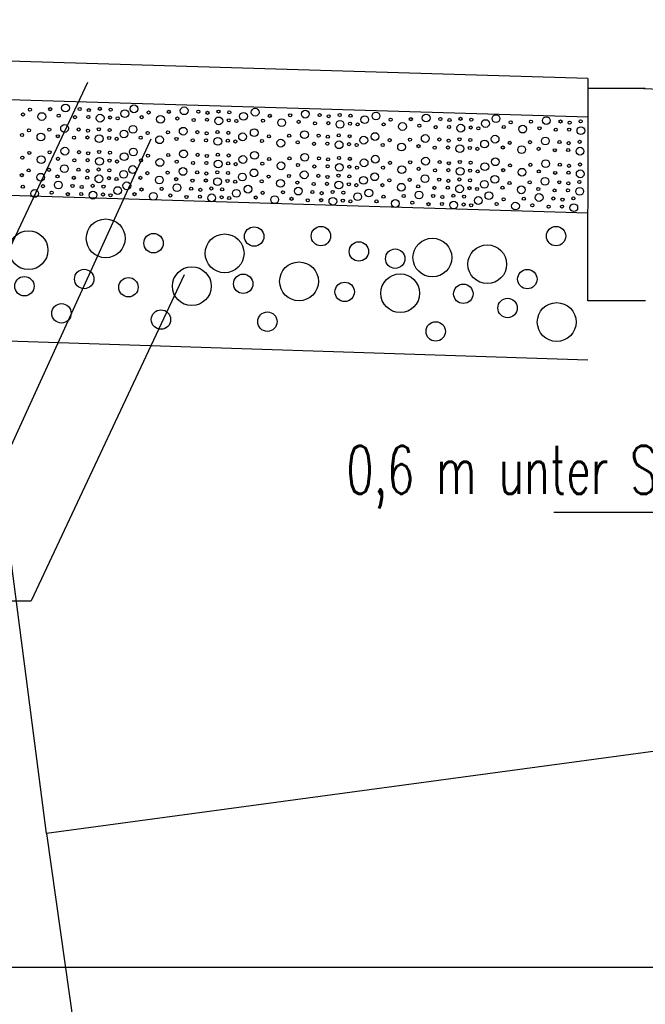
# Model space of a CAD drawing. Extents: x 3408772 to 3410442, y 5787844 to 5790056.
# Tile 13 of 80: x 3409733 to 3409746, y 5788637 to 5788658. Entities that reach past the tile are written whole.
import ezdxf

# ---------------------------------------------------------------- set-up
doc = ezdxf.new("R2010")
doc.units = 0
doc.header["$MEASUREMENT"] = 0
doc.linetypes.add('LINIENART0', pattern=[0])
for name, color, linetype in [('detail_AA-BB', 7, 'Continuous'), ('NULLEBENE', 7, 'Continuous'), ('Straßenbau', 7, 'Continuous'), ('TOP-HOEHENI', 7, 'Continuous')]:
    doc.layers.add(name, color=color, linetype=linetype)
doc.styles.add('SIMPLEX', font='simplex')

# ---------------------------------------------------------------- blocks, each defined once
blk = doc.blocks.new('GRENZS-104')
at = {"layer": 'NULLEBENE', "color": 1, "linetype": 'LINIENART0'}
blk.add_circle((0, 0), 0.81, dxfattribs=at)

msp = doc.modelspace()

# ---------------------------------------------------------------- linework, layer by layer
at = {"layer": 'detail_AA-BB', "color": 160, "linetype": 'LINIENART0'}
for p, q in [((3409745.067, 5788656.407), (3409715.087, 5788657.307)), ((3409745.067, 5788656.407), (3409715.087, 5788657.307)), ((3409715.087, 5788656.507), (3409745.06953, 5788655.6072)), ((3409715.087, 5788656.507), (3409745.06953, 5788655.6072)), ((3409745.06691, 5788656.40739), (3409745.06691, 5788656.20739)), ((3409745.06691, 5788656.40739), (3409745.06691, 5788656.20739)), ((3409715.087, 5788654.5062), (3409745.066, 5788653.606)), ((3409715.087, 5788654.5062), (3409745.066, 5788653.606)), ((3409745.063, 5788650.528), (3409715.087, 5788651.51181)), ((3409745.063, 5788650.528), (3409715.087, 5788651.51181)), ((3409744.36, 5788647.362), (3409753.324, 5788647.354)), ((3409744.36, 5788647.362), (3409753.324, 5788647.354))]:
    msp.add_line(p, q, dxfattribs=at)
at = {"layer": 'detail_AA-BB', "color": 128, "linetype": 'LINIENART0'}
for p, q in [((3409731.27897, 5788649.19433), (3409734.63445, 5788656.33065)), ((3409731.27897, 5788649.19433), (3409734.63445, 5788656.33065)), ((3409732.48411, 5788647.54022), (3409735.95774, 5788655.14914)), ((3409732.48411, 5788647.54022), (3409735.95774, 5788655.14914)), ((3409736.64302, 5788652.31352), (3409733.45443, 5788645.50802)), ((3409736.64302, 5788652.31352), (3409733.45443, 5788645.50802)), ((3409717.9988, 5788645.50802), (3409733.45443, 5788645.50802)), ((3409717.9988, 5788645.50802), (3409733.45443, 5788645.50802))]:
    msp.add_line(p, q, dxfattribs=at)
at = {"layer": 'detail_AA-BB', "color": 176, "linetype": 'LINIENART0'}
for p, q in [((3409745.06691, 5788656.20739), (3409746.26303, 5788656.20739)), ((3409745.06691, 5788656.20739), (3409746.26303, 5788656.20739)), ((3409745.06953, 5788655.6072), (3409745.07051, 5788656.20739)), ((3409745.06953, 5788655.6072), (3409745.07051, 5788656.20739)), ((3409746.06691, 5788656.20739), (3409750.13287, 5788656.01584)), ((3409746.06691, 5788656.20739), (3409750.13287, 5788656.01584)), ((3409745.06332, 5788651.77132), (3409745.06953, 5788655.6072)), ((3409745.06332, 5788651.77132), (3409745.06953, 5788655.6072)), ((3409746.267, 5788651.767), (3409745.06332, 5788651.77132)), ((3409746.267, 5788651.767), (3409745.06332, 5788651.77132))]:
    msp.add_line(p, q, dxfattribs=at)
at = {"layer": 'Straßenbau', "color": 176, "linetype": 'LINIENART0'}
msp.add_line((3409784.304, 5788637.85991), (3409703.30445, 5788637.85991), dxfattribs=at)
msp.add_line((3409784.304, 5788637.85991), (3409703.30445, 5788637.85991), dxfattribs=at)
msp.add_line((3409784.304, 5788637.85991), (3409703.30445, 5788637.85991), dxfattribs=at)
msp.add_line((3409784.304, 5788637.85991), (3409703.30445, 5788637.85991), dxfattribs=at)
at = {"layer": 'TOP-HOEHENI', "color": 95, "linetype": 'LINIENART0'}
for p, q in [((3409733.77, 5788640.658), (3409725.57, 5788703.905)), ((3409758.754, 5788644.026), (3409733.77, 5788640.658)), ((3409733.77, 5788640.658), (3409740.75, 5788591.43))]:
    msp.add_line(p, q, dxfattribs=at)

# ---------------------------------------------------------------- block references
at = {"layer": 'detail_AA-BB'}
for p, xscale, yscale in [((3409733.42754, 5788655.75424), 0.04, 0.04), ((3409733.42754, 5788655.75424), 0.04, 0.04), ((3409733.85051, 5788655.76695), 0.04, 0.04), ((3409733.85051, 5788655.76695), 0.04, 0.04), ((3409734.1696, 5788655.79046), 0.1, 0.1), ((3409734.1696, 5788655.79046), 0.1, 0.1), ((3409734.46518, 5788655.77031), 0.04, 0.04), ((3409734.46518, 5788655.77031), 0.04, 0.04), ((3409734.65664, 5788655.74679), 0.04, 0.04), ((3409734.65664, 5788655.74679), 0.04, 0.04), ((3409734.88504, 5788655.77366), 0.04, 0.04), ((3409734.88504, 5788655.77366), 0.04, 0.04), ((3409735.11008, 5788655.75687), 0.04, 0.04), ((3409735.11008, 5788655.75687), 0.04, 0.04), ((3409735.40754, 5788655.67424), 0.1, 0.1), ((3409735.40754, 5788655.67424), 0.1, 0.1), ((3409735.59711, 5788655.77366), 0.1, 0.1), ((3409735.59711, 5788655.77366), 0.1, 0.1), ((3409736.32598, 5788655.70985), 0.04, 0.04), ((3409736.32598, 5788655.70985), 0.04, 0.04), ((3409736.64507, 5788655.73336), 0.1, 0.1), ((3409736.64507, 5788655.73336), 0.1, 0.1), ((3409736.94065, 5788655.71321), 0.04, 0.04), ((3409736.94065, 5788655.71321), 0.04, 0.04), ((3409737.36051, 5788655.71656), 0.04, 0.04), ((3409737.36051, 5788655.71656), 0.04, 0.04), ((3409738.12632, 5788655.70313), 0.1, 0.1), ((3409738.12632, 5788655.70313), 0.1, 0.1), ((3409739.17428, 5788655.66282), 0.1, 0.1), ((3409739.17428, 5788655.66282), 0.1, 0.1), ((3409733.28287, 5788655.6561), 0.04, 0.04), ((3409733.28287, 5788655.6561), 0.04, 0.04), ((3409733.67585, 5788655.61244), 0.1, 0.1), ((3409733.67585, 5788655.61244), 0.1, 0.1), ((3409734.02853, 5788655.62923), 0.04, 0.04), ((3409734.02853, 5788655.62923), 0.04, 0.04), ((3409734.36778, 5788655.599), 0.04, 0.04), ((3409734.36778, 5788655.599), 0.04, 0.04), ((3409734.64656, 5788655.60236), 0.04, 0.04), ((3409734.64656, 5788655.60236), 0.04, 0.04), ((3409734.89176, 5788655.57885), 0.1, 0.1), ((3409734.89176, 5788655.57885), 0.1, 0.1), ((3409735.1, 5788655.59229), 0.04, 0.04), ((3409735.1, 5788655.59229), 0.04, 0.04), ((3409735.25787, 5788655.57549), 0.04, 0.04), ((3409735.25787, 5788655.57549), 0.04, 0.04), ((3409735.75834, 5788655.599), 0.04, 0.04), ((3409735.75834, 5788655.599), 0.04, 0.04), ((3409735.90301, 5788655.69714), 0.04, 0.04), ((3409735.90301, 5788655.69714), 0.04, 0.04), ((3409736.15132, 5788655.55534), 0.1, 0.1), ((3409736.15132, 5788655.55534), 0.1, 0.1), ((3409736.504, 5788655.57213), 0.04, 0.04), ((3409736.504, 5788655.57213), 0.04, 0.04), ((3409736.84324, 5788655.5419), 0.04, 0.04), ((3409736.84324, 5788655.5419), 0.04, 0.04), ((3409737.12203, 5788655.54526), 0.04, 0.04), ((3409737.12203, 5788655.54526), 0.04, 0.04), ((3409737.13211, 5788655.68969), 0.04, 0.04), ((3409737.13211, 5788655.68969), 0.04, 0.04), ((3409737.36722, 5788655.52175), 0.1, 0.1), ((3409737.36722, 5788655.52175), 0.1, 0.1), ((3409737.57547, 5788655.53519), 0.04, 0.04), ((3409737.57547, 5788655.53519), 0.04, 0.04), ((3409737.58555, 5788655.69977), 0.04, 0.04), ((3409737.58555, 5788655.69977), 0.04, 0.04), ((3409737.73334, 5788655.51839), 0.04, 0.04), ((3409737.73334, 5788655.51839), 0.04, 0.04), ((3409737.88301, 5788655.61714), 0.1, 0.1), ((3409737.88301, 5788655.61714), 0.1, 0.1), ((3409738.28755, 5788655.52847), 0.04, 0.04), ((3409738.28755, 5788655.52847), 0.04, 0.04), ((3409738.43222, 5788655.6266), 0.04, 0.04), ((3409738.43222, 5788655.6266), 0.04, 0.04), ((3409738.68053, 5788655.4848), 0.1, 0.1), ((3409738.68053, 5788655.4848), 0.1, 0.1), ((3409738.85519, 5788655.63931), 0.04, 0.04), ((3409738.85519, 5788655.63931), 0.04, 0.04), ((3409739.46986, 5788655.64267), 0.04, 0.04), ((3409739.46986, 5788655.64267), 0.04, 0.04), ((3409739.66132, 5788655.61916), 0.04, 0.04), ((3409739.66132, 5788655.61916), 0.04, 0.04), ((3409739.88972, 5788655.64603), 0.04, 0.04), ((3409739.88972, 5788655.64603), 0.04, 0.04), ((3409740.11476, 5788655.62923), 0.04, 0.04), ((3409740.11476, 5788655.62923), 0.04, 0.04), ((3409740.41222, 5788655.5466), 0.1, 0.1), ((3409740.41222, 5788655.5466), 0.1, 0.1), ((3409740.64546, 5788655.62252), 0.1, 0.1), ((3409740.64546, 5788655.62252), 0.1, 0.1), ((3409740.95136, 5788655.54599), 0.04, 0.04), ((3409740.95136, 5788655.54599), 0.04, 0.04), ((3409741.37433, 5788655.5587), 0.04, 0.04), ((3409741.37433, 5788655.5587), 0.04, 0.04), ((3409741.69342, 5788655.58221), 0.1, 0.1), ((3409741.69342, 5788655.58221), 0.1, 0.1), ((3409741.989, 5788655.56206), 0.04, 0.04), ((3409741.989, 5788655.56206), 0.04, 0.04), ((3409742.18045, 5788655.53855), 0.04, 0.04), ((3409742.18045, 5788655.53855), 0.04, 0.04), ((3409742.40885, 5788655.56542), 0.04, 0.04), ((3409742.40885, 5788655.56542), 0.04, 0.04), ((3409742.63389, 5788655.54862), 0.04, 0.04), ((3409742.63389, 5788655.54862), 0.04, 0.04), ((3409742.93136, 5788655.46599), 0.1, 0.1), ((3409742.93136, 5788655.46599), 0.1, 0.1), ((3409743.15116, 5788655.56878), 0.1, 0.1), ((3409743.15116, 5788655.56878), 0.1, 0.1), ((3409743.88003, 5788655.50496), 0.04, 0.04), ((3409743.88003, 5788655.50496), 0.04, 0.04), ((3409744.19912, 5788655.52847), 0.1, 0.1), ((3409744.19912, 5788655.52847), 0.1, 0.1), ((3409744.49469, 5788655.50832), 0.04, 0.04), ((3409744.49469, 5788655.50832), 0.04, 0.04), ((3409744.91455, 5788655.51167), 0.04, 0.04), ((3409744.91455, 5788655.51167), 0.04, 0.04), ((3409733.40795, 5788655.32697), 0.04, 0.04), ((3409733.40795, 5788655.32697), 0.04, 0.04), ((3409733.83092, 5788655.33968), 0.04, 0.04), ((3409733.83092, 5788655.33968), 0.04, 0.04), ((3409734.15002, 5788655.36319), 0.1, 0.1), ((3409734.15002, 5788655.36319), 0.1, 0.1), ((3409734.44559, 5788655.34303), 0.04, 0.04), ((3409734.44559, 5788655.34303), 0.04, 0.04), ((3409734.63705, 5788655.31952), 0.04, 0.04), ((3409734.63705, 5788655.31952), 0.04, 0.04), ((3409734.86545, 5788655.34639), 0.04, 0.04), ((3409734.86545, 5788655.34639), 0.04, 0.04), ((3409735.09049, 5788655.3296), 0.04, 0.04), ((3409735.09049, 5788655.3296), 0.04, 0.04), ((3409735.57752, 5788655.34639), 0.1, 0.1), ((3409735.57752, 5788655.34639), 0.1, 0.1), ((3409736.62548, 5788655.30609), 0.1, 0.1), ((3409736.62548, 5788655.30609), 0.1, 0.1), ((3409738.10674, 5788655.27586), 0.1, 0.1), ((3409738.10674, 5788655.27586), 0.1, 0.1), ((3409739.03321, 5788655.5016), 0.04, 0.04), ((3409739.03321, 5788655.5016), 0.04, 0.04), ((3409739.37246, 5788655.47137), 0.04, 0.04), ((3409739.37246, 5788655.47137), 0.04, 0.04), ((3409739.65124, 5788655.47473), 0.04, 0.04), ((3409739.65124, 5788655.47473), 0.04, 0.04), ((3409739.89644, 5788655.45122), 0.1, 0.1), ((3409739.89644, 5788655.45122), 0.1, 0.1), ((3409740.10468, 5788655.46465), 0.04, 0.04), ((3409740.10468, 5788655.46465), 0.04, 0.04), ((3409740.26255, 5788655.44786), 0.04, 0.04), ((3409740.26255, 5788655.44786), 0.04, 0.04), ((3409740.80668, 5788655.44786), 0.04, 0.04), ((3409740.80668, 5788655.44786), 0.04, 0.04), ((3409741.19967, 5788655.40419), 0.1, 0.1), ((3409741.19967, 5788655.40419), 0.1, 0.1), ((3409741.55235, 5788655.42099), 0.04, 0.04), ((3409741.55235, 5788655.42099), 0.04, 0.04), ((3409741.89159, 5788655.39076), 0.04, 0.04), ((3409741.89159, 5788655.39076), 0.04, 0.04), ((3409742.17037, 5788655.39412), 0.04, 0.04), ((3409742.17037, 5788655.39412), 0.04, 0.04), ((3409742.41557, 5788655.3706), 0.1, 0.1), ((3409742.41557, 5788655.3706), 0.1, 0.1), ((3409742.62382, 5788655.38404), 0.04, 0.04), ((3409742.62382, 5788655.38404), 0.04, 0.04), ((3409742.78168, 5788655.36724), 0.04, 0.04), ((3409742.78168, 5788655.36724), 0.04, 0.04), ((3409743.31238, 5788655.39412), 0.04, 0.04), ((3409743.31238, 5788655.39412), 0.04, 0.04), ((3409743.45705, 5788655.49225), 0.04, 0.04), ((3409743.45705, 5788655.49225), 0.04, 0.04), ((3409743.70537, 5788655.35045), 0.1, 0.1), ((3409743.70537, 5788655.35045), 0.1, 0.1), ((3409744.05804, 5788655.36724), 0.04, 0.04), ((3409744.05804, 5788655.36724), 0.04, 0.04), ((3409744.39729, 5788655.33701), 0.04, 0.04), ((3409744.39729, 5788655.33701), 0.04, 0.04), ((3409744.67607, 5788655.34037), 0.04, 0.04), ((3409744.67607, 5788655.34037), 0.04, 0.04), ((3409744.68615, 5788655.4848), 0.04, 0.04), ((3409744.68615, 5788655.4848), 0.04, 0.04), ((3409744.92127, 5788655.31686), 0.1, 0.1), ((3409744.92127, 5788655.31686), 0.1, 0.1), ((3409733.26328, 5788655.22883), 0.04, 0.04), ((3409733.26328, 5788655.22883), 0.04, 0.04), ((3409733.65627, 5788655.18517), 0.1, 0.1), ((3409733.65627, 5788655.18517), 0.1, 0.1), ((3409734.00894, 5788655.20196), 0.04, 0.04), ((3409734.00894, 5788655.20196), 0.04, 0.04), ((3409734.34819, 5788655.17173), 0.04, 0.04), ((3409734.34819, 5788655.17173), 0.04, 0.04), ((3409734.62697, 5788655.17509), 0.04, 0.04), ((3409734.62697, 5788655.17509), 0.04, 0.04), ((3409734.87217, 5788655.15158), 0.1, 0.1), ((3409734.87217, 5788655.15158), 0.1, 0.1), ((3409735.08042, 5788655.16502), 0.04, 0.04), ((3409735.08042, 5788655.16502), 0.04, 0.04), ((3409735.23828, 5788655.14822), 0.04, 0.04), ((3409735.23828, 5788655.14822), 0.04, 0.04), ((3409735.38795, 5788655.24697), 0.1, 0.1), ((3409735.38795, 5788655.24697), 0.1, 0.1), ((3409735.73875, 5788655.17173), 0.04, 0.04), ((3409735.73875, 5788655.17173), 0.04, 0.04), ((3409735.88342, 5788655.26987), 0.04, 0.04), ((3409735.88342, 5788655.26987), 0.04, 0.04), ((3409736.13173, 5788655.12807), 0.1, 0.1), ((3409736.13173, 5788655.12807), 0.1, 0.1), ((3409736.30639, 5788655.28258), 0.04, 0.04), ((3409736.30639, 5788655.28258), 0.04, 0.04), ((3409736.48441, 5788655.14486), 0.04, 0.04), ((3409736.48441, 5788655.14486), 0.04, 0.04), ((3409736.82366, 5788655.11463), 0.04, 0.04), ((3409736.82366, 5788655.11463), 0.04, 0.04), ((3409736.92106, 5788655.28593), 0.04, 0.04), ((3409736.92106, 5788655.28593), 0.04, 0.04), ((3409737.10244, 5788655.11799), 0.04, 0.04), ((3409737.10244, 5788655.11799), 0.04, 0.04), ((3409737.11252, 5788655.26242), 0.04, 0.04), ((3409737.11252, 5788655.26242), 0.04, 0.04), ((3409737.34764, 5788655.09448), 0.1, 0.1), ((3409737.34764, 5788655.09448), 0.1, 0.1), ((3409737.34092, 5788655.28929), 0.04, 0.04), ((3409737.34092, 5788655.28929), 0.04, 0.04), ((3409737.55588, 5788655.10792), 0.04, 0.04), ((3409737.55588, 5788655.10792), 0.04, 0.04), ((3409737.56596, 5788655.2725), 0.04, 0.04), ((3409737.56596, 5788655.2725), 0.04, 0.04), ((3409737.71375, 5788655.09112), 0.04, 0.04), ((3409737.71375, 5788655.09112), 0.04, 0.04), ((3409737.86342, 5788655.18987), 0.1, 0.1), ((3409737.86342, 5788655.18987), 0.1, 0.1), ((3409738.26796, 5788655.1012), 0.04, 0.04), ((3409738.26796, 5788655.1012), 0.04, 0.04), ((3409738.41263, 5788655.19933), 0.04, 0.04), ((3409738.41263, 5788655.19933), 0.04, 0.04), ((3409738.66094, 5788655.05753), 0.1, 0.1), ((3409738.66094, 5788655.05753), 0.1, 0.1), ((3409738.8356, 5788655.21204), 0.04, 0.04), ((3409738.8356, 5788655.21204), 0.04, 0.04), ((3409739.1547, 5788655.23555), 0.1, 0.1), ((3409739.1547, 5788655.23555), 0.1, 0.1), ((3409739.45027, 5788655.2154), 0.04, 0.04), ((3409739.45027, 5788655.2154), 0.04, 0.04), ((3409739.64173, 5788655.19189), 0.04, 0.04), ((3409739.64173, 5788655.19189), 0.04, 0.04), ((3409739.87013, 5788655.21876), 0.04, 0.04), ((3409739.87013, 5788655.21876), 0.04, 0.04), ((3409740.09517, 5788655.20196), 0.04, 0.04), ((3409740.09517, 5788655.20196), 0.04, 0.04), ((3409740.39263, 5788655.11933), 0.1, 0.1), ((3409740.39263, 5788655.11933), 0.1, 0.1), ((3409740.62587, 5788655.19525), 0.1, 0.1), ((3409740.62587, 5788655.19525), 0.1, 0.1), ((3409740.93177, 5788655.11872), 0.04, 0.04), ((3409740.93177, 5788655.11872), 0.04, 0.04), ((3409741.35474, 5788655.13143), 0.04, 0.04), ((3409741.35474, 5788655.13143), 0.04, 0.04), ((3409741.67383, 5788655.15494), 0.1, 0.1), ((3409741.67383, 5788655.15494), 0.1, 0.1), ((3409741.96941, 5788655.13479), 0.04, 0.04), ((3409741.96941, 5788655.13479), 0.04, 0.04), ((3409742.16086, 5788655.11127), 0.04, 0.04), ((3409742.16086, 5788655.11127), 0.04, 0.04), ((3409742.38926, 5788655.13815), 0.04, 0.04), ((3409742.38926, 5788655.13815), 0.04, 0.04), ((3409742.61431, 5788655.12135), 0.04, 0.04), ((3409742.61431, 5788655.12135), 0.04, 0.04), ((3409743.13157, 5788655.1415), 0.1, 0.1), ((3409743.13157, 5788655.1415), 0.1, 0.1), ((3409744.17953, 5788655.1012), 0.1, 0.1), ((3409744.17953, 5788655.1012), 0.1, 0.1), ((3409734.15592, 5788654.89058), 0.1, 0.1), ((3409734.15592, 5788654.89058), 0.1, 0.1), ((3409735.58343, 5788654.87379), 0.1, 0.1), ((3409735.58343, 5788654.87379), 0.1, 0.1), ((3409739.01362, 5788655.07433), 0.04, 0.04), ((3409739.01362, 5788655.07433), 0.04, 0.04), ((3409739.35287, 5788655.0441), 0.04, 0.04), ((3409739.35287, 5788655.0441), 0.04, 0.04), ((3409739.63165, 5788655.04746), 0.04, 0.04), ((3409739.63165, 5788655.04746), 0.04, 0.04), ((3409739.87685, 5788655.02394), 0.1, 0.1), ((3409739.87685, 5788655.02394), 0.1, 0.1), ((3409740.0851, 5788655.03738), 0.04, 0.04), ((3409740.0851, 5788655.03738), 0.04, 0.04), ((3409740.24296, 5788655.02059), 0.04, 0.04), ((3409740.24296, 5788655.02059), 0.04, 0.04), ((3409740.78709, 5788655.02059), 0.04, 0.04), ((3409740.78709, 5788655.02059), 0.04, 0.04), ((3409741.18008, 5788654.97692), 0.1, 0.1), ((3409741.18008, 5788654.97692), 0.1, 0.1), ((3409741.53276, 5788654.99371), 0.04, 0.04), ((3409741.53276, 5788654.99371), 0.04, 0.04), ((3409741.872, 5788654.96349), 0.04, 0.04), ((3409741.872, 5788654.96349), 0.04, 0.04), ((3409742.15079, 5788654.96684), 0.04, 0.04), ((3409742.15079, 5788654.96684), 0.04, 0.04), ((3409742.39598, 5788654.94333), 0.1, 0.1), ((3409742.39598, 5788654.94333), 0.1, 0.1), ((3409742.60423, 5788654.95677), 0.04, 0.04), ((3409742.60423, 5788654.95677), 0.04, 0.04), ((3409742.7621, 5788654.93997), 0.04, 0.04), ((3409742.7621, 5788654.93997), 0.04, 0.04), ((3409742.91177, 5788655.03872), 0.1, 0.1), ((3409742.91177, 5788655.03872), 0.1, 0.1), ((3409743.29279, 5788654.96684), 0.04, 0.04), ((3409743.29279, 5788654.96684), 0.04, 0.04), ((3409743.43747, 5788655.06498), 0.04, 0.04), ((3409743.43747, 5788655.06498), 0.04, 0.04), ((3409743.68578, 5788654.92318), 0.1, 0.1), ((3409743.68578, 5788654.92318), 0.1, 0.1), ((3409743.86044, 5788655.07769), 0.04, 0.04), ((3409743.86044, 5788655.07769), 0.04, 0.04), ((3409744.03846, 5788654.93997), 0.04, 0.04), ((3409744.03846, 5788654.93997), 0.04, 0.04), ((3409744.3777, 5788654.90974), 0.04, 0.04), ((3409744.3777, 5788654.90974), 0.04, 0.04), ((3409744.47511, 5788655.08104), 0.04, 0.04), ((3409744.47511, 5788655.08104), 0.04, 0.04), ((3409744.65648, 5788654.9131), 0.04, 0.04), ((3409744.65648, 5788654.9131), 0.04, 0.04), ((3409744.66656, 5788655.05753), 0.04, 0.04), ((3409744.66656, 5788655.05753), 0.04, 0.04), ((3409744.90168, 5788654.88959), 0.1, 0.1), ((3409744.90168, 5788654.88959), 0.1, 0.1), ((3409744.89496, 5788655.0844), 0.04, 0.04), ((3409744.89496, 5788655.0844), 0.04, 0.04), ((3409733.26919, 5788654.75623), 0.04, 0.04), ((3409733.26919, 5788654.75623), 0.04, 0.04), ((3409733.41386, 5788654.85437), 0.04, 0.04), ((3409733.41386, 5788654.85437), 0.04, 0.04), ((3409733.66217, 5788654.71257), 0.1, 0.1), ((3409733.66217, 5788654.71257), 0.1, 0.1), ((3409733.83683, 5788654.86707), 0.04, 0.04), ((3409733.83683, 5788654.86707), 0.04, 0.04), ((3409734.01485, 5788654.72936), 0.04, 0.04), ((3409734.01485, 5788654.72936), 0.04, 0.04), ((3409734.35409, 5788654.69913), 0.04, 0.04), ((3409734.35409, 5788654.69913), 0.04, 0.04), ((3409734.4515, 5788654.87043), 0.04, 0.04), ((3409734.4515, 5788654.87043), 0.04, 0.04), ((3409734.63288, 5788654.70249), 0.04, 0.04), ((3409734.63288, 5788654.70249), 0.04, 0.04), ((3409734.64296, 5788654.84692), 0.04, 0.04), ((3409734.64296, 5788654.84692), 0.04, 0.04), ((3409734.87807, 5788654.67898), 0.1, 0.1), ((3409734.87807, 5788654.67898), 0.1, 0.1), ((3409734.87136, 5788654.87379), 0.04, 0.04), ((3409734.87136, 5788654.87379), 0.04, 0.04), ((3409735.08632, 5788654.69241), 0.04, 0.04), ((3409735.08632, 5788654.69241), 0.04, 0.04), ((3409735.0964, 5788654.857), 0.04, 0.04), ((3409735.0964, 5788654.857), 0.04, 0.04), ((3409735.39386, 5788654.77437), 0.1, 0.1), ((3409735.39386, 5788654.77437), 0.1, 0.1), ((3409735.74466, 5788654.69913), 0.04, 0.04), ((3409735.74466, 5788654.69913), 0.04, 0.04), ((3409735.88933, 5788654.79727), 0.04, 0.04), ((3409735.88933, 5788654.79727), 0.04, 0.04), ((3409736.13764, 5788654.65546), 0.1, 0.1), ((3409736.13764, 5788654.65546), 0.1, 0.1), ((3409736.3123, 5788654.80997), 0.04, 0.04), ((3409736.3123, 5788654.80997), 0.04, 0.04), ((3409736.63139, 5788654.83348), 0.1, 0.1), ((3409736.63139, 5788654.83348), 0.1, 0.1), ((3409736.92697, 5788654.81333), 0.04, 0.04), ((3409736.92697, 5788654.81333), 0.04, 0.04), ((3409737.11842, 5788654.78982), 0.04, 0.04), ((3409737.11842, 5788654.78982), 0.04, 0.04), ((3409737.34683, 5788654.81669), 0.04, 0.04), ((3409737.34683, 5788654.81669), 0.04, 0.04), ((3409737.57187, 5788654.7999), 0.04, 0.04), ((3409737.57187, 5788654.7999), 0.04, 0.04), ((3409737.86933, 5788654.71727), 0.1, 0.1), ((3409737.86933, 5788654.71727), 0.1, 0.1), ((3409738.11264, 5788654.80325), 0.1, 0.1), ((3409738.11264, 5788654.80325), 0.1, 0.1), ((3409738.41854, 5788654.72673), 0.04, 0.04), ((3409738.41854, 5788654.72673), 0.04, 0.04), ((3409738.84151, 5788654.73944), 0.04, 0.04), ((3409738.84151, 5788654.73944), 0.04, 0.04), ((3409739.1606, 5788654.76295), 0.1, 0.1), ((3409739.1606, 5788654.76295), 0.1, 0.1), ((3409739.45618, 5788654.74279), 0.04, 0.04), ((3409739.45618, 5788654.74279), 0.04, 0.04), ((3409739.64764, 5788654.71928), 0.04, 0.04), ((3409739.64764, 5788654.71928), 0.04, 0.04), ((3409739.87604, 5788654.74615), 0.04, 0.04), ((3409739.87604, 5788654.74615), 0.04, 0.04), ((3409740.10108, 5788654.72936), 0.04, 0.04), ((3409740.10108, 5788654.72936), 0.04, 0.04), ((3409740.39854, 5788654.64673), 0.1, 0.1), ((3409740.39854, 5788654.64673), 0.1, 0.1), ((3409740.63178, 5788654.72264), 0.1, 0.1), ((3409740.63178, 5788654.72264), 0.1, 0.1), ((3409741.67974, 5788654.68234), 0.1, 0.1), ((3409741.67974, 5788654.68234), 0.1, 0.1), ((3409743.13748, 5788654.6689), 0.1, 0.1), ((3409743.13748, 5788654.6689), 0.1, 0.1), ((3409733.40205, 5788654.4881), 0.04, 0.04), ((3409733.40205, 5788654.4881), 0.04, 0.04), ((3409733.82502, 5788654.5008), 0.04, 0.04), ((3409733.82502, 5788654.5008), 0.04, 0.04), ((3409734.14411, 5788654.52432), 0.1, 0.1), ((3409734.14411, 5788654.52432), 0.1, 0.1), ((3409734.43969, 5788654.50416), 0.04, 0.04), ((3409734.43969, 5788654.50416), 0.04, 0.04), ((3409734.63114, 5788654.48065), 0.04, 0.04), ((3409734.63114, 5788654.48065), 0.04, 0.04), ((3409734.85954, 5788654.50752), 0.04, 0.04), ((3409734.85954, 5788654.50752), 0.04, 0.04), ((3409735.08458, 5788654.49073), 0.04, 0.04), ((3409735.08458, 5788654.49073), 0.04, 0.04), ((3409735.24419, 5788654.67562), 0.04, 0.04), ((3409735.24419, 5788654.67562), 0.04, 0.04), ((3409735.57162, 5788654.50752), 0.1, 0.1), ((3409735.57162, 5788654.50752), 0.1, 0.1), ((3409736.49032, 5788654.67226), 0.04, 0.04), ((3409736.49032, 5788654.67226), 0.04, 0.04), ((3409736.61958, 5788654.46722), 0.1, 0.1), ((3409736.61958, 5788654.46722), 0.1, 0.1), ((3409736.82956, 5788654.64203), 0.04, 0.04), ((3409736.82956, 5788654.64203), 0.04, 0.04), ((3409737.10835, 5788654.64539), 0.04, 0.04), ((3409737.10835, 5788654.64539), 0.04, 0.04), ((3409737.35354, 5788654.62188), 0.1, 0.1), ((3409737.35354, 5788654.62188), 0.1, 0.1), ((3409737.56179, 5788654.63531), 0.04, 0.04), ((3409737.56179, 5788654.63531), 0.04, 0.04), ((3409737.71966, 5788654.61852), 0.04, 0.04), ((3409737.71966, 5788654.61852), 0.04, 0.04), ((3409738.10083, 5788654.43699), 0.1, 0.1), ((3409738.10083, 5788654.43699), 0.1, 0.1), ((3409738.27387, 5788654.62859), 0.04, 0.04), ((3409738.27387, 5788654.62859), 0.04, 0.04), ((3409738.66685, 5788654.58493), 0.1, 0.1), ((3409738.66685, 5788654.58493), 0.1, 0.1), ((3409739.01953, 5788654.60172), 0.04, 0.04), ((3409739.01953, 5788654.60172), 0.04, 0.04), ((3409739.35877, 5788654.57149), 0.04, 0.04), ((3409739.35877, 5788654.57149), 0.04, 0.04), ((3409739.63756, 5788654.57485), 0.04, 0.04), ((3409739.63756, 5788654.57485), 0.04, 0.04), ((3409739.88275, 5788654.55134), 0.1, 0.1), ((3409739.88275, 5788654.55134), 0.1, 0.1), ((3409740.091, 5788654.56478), 0.04, 0.04), ((3409740.091, 5788654.56478), 0.04, 0.04), ((3409740.24887, 5788654.54798), 0.04, 0.04), ((3409740.24887, 5788654.54798), 0.04, 0.04), ((3409740.793, 5788654.54798), 0.04, 0.04), ((3409740.793, 5788654.54798), 0.04, 0.04), ((3409740.93767, 5788654.64612), 0.04, 0.04), ((3409740.93767, 5788654.64612), 0.04, 0.04), ((3409741.18599, 5788654.50432), 0.1, 0.1), ((3409741.18599, 5788654.50432), 0.1, 0.1), ((3409741.36065, 5788654.65882), 0.04, 0.04), ((3409741.36065, 5788654.65882), 0.04, 0.04), ((3409741.53867, 5788654.52111), 0.04, 0.04), ((3409741.53867, 5788654.52111), 0.04, 0.04), ((3409741.87791, 5788654.49088), 0.04, 0.04), ((3409741.87791, 5788654.49088), 0.04, 0.04), ((3409741.97532, 5788654.66218), 0.04, 0.04), ((3409741.97532, 5788654.66218), 0.04, 0.04), ((3409742.15669, 5788654.49424), 0.04, 0.04), ((3409742.15669, 5788654.49424), 0.04, 0.04), ((3409742.16677, 5788654.63867), 0.04, 0.04), ((3409742.16677, 5788654.63867), 0.04, 0.04), ((3409742.40189, 5788654.47073), 0.1, 0.1), ((3409742.40189, 5788654.47073), 0.1, 0.1), ((3409742.39517, 5788654.66554), 0.04, 0.04), ((3409742.39517, 5788654.66554), 0.04, 0.04), ((3409742.61014, 5788654.48416), 0.04, 0.04), ((3409742.61014, 5788654.48416), 0.04, 0.04), ((3409742.62021, 5788654.64875), 0.04, 0.04), ((3409742.62021, 5788654.64875), 0.04, 0.04), ((3409742.91767, 5788654.56612), 0.1, 0.1), ((3409742.91767, 5788654.56612), 0.1, 0.1), ((3409743.2987, 5788654.49424), 0.04, 0.04), ((3409743.2987, 5788654.49424), 0.04, 0.04), ((3409743.44337, 5788654.59238), 0.04, 0.04), ((3409743.44337, 5788654.59238), 0.04, 0.04), ((3409743.69169, 5788654.45058), 0.1, 0.1), ((3409743.69169, 5788654.45058), 0.1, 0.1), ((3409743.86635, 5788654.60508), 0.04, 0.04), ((3409743.86635, 5788654.60508), 0.04, 0.04), ((3409744.18544, 5788654.62859), 0.1, 0.1), ((3409744.18544, 5788654.62859), 0.1, 0.1), ((3409744.48101, 5788654.60844), 0.04, 0.04), ((3409744.48101, 5788654.60844), 0.04, 0.04), ((3409744.67247, 5788654.58493), 0.04, 0.04), ((3409744.67247, 5788654.58493), 0.04, 0.04), ((3409744.90087, 5788654.6118), 0.04, 0.04), ((3409744.90087, 5788654.6118), 0.04, 0.04), ((3409733.25737, 5788654.38996), 0.04, 0.04), ((3409733.25737, 5788654.38996), 0.04, 0.04), ((3409733.65036, 5788654.3463), 0.1, 0.1), ((3409733.65036, 5788654.3463), 0.1, 0.1), ((3409734.00304, 5788654.36309), 0.04, 0.04), ((3409734.00304, 5788654.36309), 0.04, 0.04), ((3409734.34228, 5788654.33286), 0.04, 0.04), ((3409734.34228, 5788654.33286), 0.04, 0.04), ((3409734.62106, 5788654.33622), 0.04, 0.04), ((3409734.62106, 5788654.33622), 0.04, 0.04), ((3409734.86626, 5788654.31271), 0.1, 0.1), ((3409734.86626, 5788654.31271), 0.1, 0.1), ((3409735.07451, 5788654.32614), 0.04, 0.04), ((3409735.07451, 5788654.32614), 0.04, 0.04), ((3409735.23237, 5788654.30935), 0.04, 0.04), ((3409735.23237, 5788654.30935), 0.04, 0.04), ((3409735.38205, 5788654.4081), 0.1, 0.1), ((3409735.38205, 5788654.4081), 0.1, 0.1), ((3409735.73284, 5788654.33286), 0.04, 0.04), ((3409735.73284, 5788654.33286), 0.04, 0.04), ((3409735.87751, 5788654.431), 0.04, 0.04), ((3409735.87751, 5788654.431), 0.04, 0.04), ((3409736.12583, 5788654.2892), 0.1, 0.1), ((3409736.12583, 5788654.2892), 0.1, 0.1), ((3409736.30049, 5788654.4437), 0.04, 0.04), ((3409736.30049, 5788654.4437), 0.04, 0.04), ((3409736.47851, 5788654.30599), 0.04, 0.04), ((3409736.47851, 5788654.30599), 0.04, 0.04), ((3409736.81775, 5788654.27576), 0.04, 0.04), ((3409736.81775, 5788654.27576), 0.04, 0.04), ((3409736.91516, 5788654.44706), 0.04, 0.04), ((3409736.91516, 5788654.44706), 0.04, 0.04), ((3409737.09653, 5788654.27912), 0.04, 0.04), ((3409737.09653, 5788654.27912), 0.04, 0.04), ((3409737.10661, 5788654.42355), 0.04, 0.04), ((3409737.10661, 5788654.42355), 0.04, 0.04), ((3409737.34173, 5788654.25561), 0.1, 0.1), ((3409737.34173, 5788654.25561), 0.1, 0.1), ((3409737.33501, 5788654.45042), 0.04, 0.04), ((3409737.33501, 5788654.45042), 0.04, 0.04), ((3409737.56005, 5788654.43363), 0.04, 0.04), ((3409737.56005, 5788654.43363), 0.04, 0.04), ((3409737.85751, 5788654.351), 0.1, 0.1), ((3409737.85751, 5788654.351), 0.1, 0.1), ((3409738.40673, 5788654.36046), 0.04, 0.04), ((3409738.40673, 5788654.36046), 0.04, 0.04), ((3409738.8297, 5788654.37317), 0.04, 0.04), ((3409738.8297, 5788654.37317), 0.04, 0.04), ((3409739.14879, 5788654.39668), 0.1, 0.1), ((3409739.14879, 5788654.39668), 0.1, 0.1), ((3409739.44437, 5788654.37653), 0.04, 0.04), ((3409739.44437, 5788654.37653), 0.04, 0.04), ((3409739.63582, 5788654.35302), 0.04, 0.04), ((3409739.63582, 5788654.35302), 0.04, 0.04), ((3409739.86422, 5788654.37989), 0.04, 0.04), ((3409739.86422, 5788654.37989), 0.04, 0.04), ((3409740.08926, 5788654.36309), 0.04, 0.04), ((3409740.08926, 5788654.36309), 0.04, 0.04), ((3409740.38673, 5788654.28046), 0.1, 0.1), ((3409740.38673, 5788654.28046), 0.1, 0.1), ((3409740.61996, 5788654.35637), 0.1, 0.1), ((3409740.61996, 5788654.35637), 0.1, 0.1), ((3409740.92586, 5788654.27985), 0.04, 0.04), ((3409740.92586, 5788654.27985), 0.04, 0.04), ((3409741.34883, 5788654.29256), 0.04, 0.04), ((3409741.34883, 5788654.29256), 0.04, 0.04), ((3409741.66792, 5788654.31607), 0.1, 0.1), ((3409741.66792, 5788654.31607), 0.1, 0.1), ((3409741.9635, 5788654.29591), 0.04, 0.04), ((3409741.9635, 5788654.29591), 0.04, 0.04), ((3409742.15495, 5788654.2724), 0.04, 0.04), ((3409742.15495, 5788654.2724), 0.04, 0.04), ((3409742.38336, 5788654.29927), 0.04, 0.04), ((3409742.38336, 5788654.29927), 0.04, 0.04), ((3409742.6084, 5788654.28248), 0.04, 0.04), ((3409742.6084, 5788654.28248), 0.04, 0.04), ((3409742.768, 5788654.46737), 0.04, 0.04), ((3409742.768, 5788654.46737), 0.04, 0.04), ((3409743.12566, 5788654.30263), 0.1, 0.1), ((3409743.12566, 5788654.30263), 0.1, 0.1), ((3409744.04436, 5788654.46737), 0.04, 0.04), ((3409744.04436, 5788654.46737), 0.04, 0.04), ((3409744.17362, 5788654.26233), 0.1, 0.1), ((3409744.17362, 5788654.26233), 0.1, 0.1), ((3409744.38361, 5788654.43714), 0.04, 0.04), ((3409744.38361, 5788654.43714), 0.04, 0.04), ((3409744.66239, 5788654.4405), 0.04, 0.04), ((3409744.66239, 5788654.4405), 0.04, 0.04), ((3409744.90759, 5788654.41699), 0.1, 0.1), ((3409744.90759, 5788654.41699), 0.1, 0.1), ((3409733.27861, 5788654.14847), 0.04, 0.04), ((3409733.27861, 5788654.14847), 0.04, 0.04), ((3409733.70158, 5788654.16118), 0.04, 0.04), ((3409733.70158, 5788654.16118), 0.04, 0.04), ((3409734.02067, 5788654.18469), 0.1, 0.1), ((3409734.02067, 5788654.18469), 0.1, 0.1), ((3409734.31625, 5788654.16453), 0.04, 0.04), ((3409734.31625, 5788654.16453), 0.04, 0.04), ((3409734.5077, 5788654.14102), 0.04, 0.04), ((3409734.5077, 5788654.14102), 0.04, 0.04), ((3409734.73611, 5788654.16789), 0.04, 0.04), ((3409734.73611, 5788654.16789), 0.04, 0.04), ((3409734.96115, 5788654.1511), 0.04, 0.04), ((3409734.96115, 5788654.1511), 0.04, 0.04), ((3409735.25861, 5788654.06847), 0.1, 0.1), ((3409735.25861, 5788654.06847), 0.1, 0.1), ((3409735.44818, 5788654.16789), 0.1, 0.1), ((3409735.44818, 5788654.16789), 0.1, 0.1), ((3409735.75408, 5788654.09137), 0.04, 0.04), ((3409735.75408, 5788654.09137), 0.04, 0.04), ((3409736.17705, 5788654.10408), 0.04, 0.04), ((3409736.17705, 5788654.10408), 0.04, 0.04), ((3409736.49614, 5788654.12759), 0.1, 0.1), ((3409736.49614, 5788654.12759), 0.1, 0.1), ((3409736.79172, 5788654.10743), 0.04, 0.04), ((3409736.79172, 5788654.10743), 0.04, 0.04), ((3409736.98317, 5788654.08392), 0.04, 0.04), ((3409736.98317, 5788654.08392), 0.04, 0.04), ((3409737.21157, 5788654.11079), 0.04, 0.04), ((3409737.21157, 5788654.11079), 0.04, 0.04), ((3409737.43662, 5788654.094), 0.04, 0.04), ((3409737.43662, 5788654.094), 0.04, 0.04), ((3409737.54998, 5788654.26904), 0.04, 0.04), ((3409737.54998, 5788654.26904), 0.04, 0.04), ((3409737.70784, 5788654.25225), 0.04, 0.04), ((3409737.70784, 5788654.25225), 0.04, 0.04), ((3409737.97739, 5788654.09736), 0.1, 0.1), ((3409737.97739, 5788654.09736), 0.1, 0.1), ((3409738.26205, 5788654.26233), 0.04, 0.04), ((3409738.26205, 5788654.26233), 0.04, 0.04), ((3409738.65504, 5788654.21866), 0.1, 0.1), ((3409738.65504, 5788654.21866), 0.1, 0.1), ((3409739.02535, 5788654.05705), 0.1, 0.1), ((3409739.02535, 5788654.05705), 0.1, 0.1), ((3409739.00772, 5788654.23546), 0.04, 0.04), ((3409739.00772, 5788654.23546), 0.04, 0.04), ((3409739.34696, 5788654.20523), 0.04, 0.04), ((3409739.34696, 5788654.20523), 0.04, 0.04), ((3409739.62574, 5788654.20858), 0.04, 0.04), ((3409739.62574, 5788654.20858), 0.04, 0.04), ((3409739.87094, 5788654.18507), 0.1, 0.1), ((3409739.87094, 5788654.18507), 0.1, 0.1), ((3409740.07919, 5788654.19851), 0.04, 0.04), ((3409740.07919, 5788654.19851), 0.04, 0.04), ((3409740.23705, 5788654.18171), 0.04, 0.04), ((3409740.23705, 5788654.18171), 0.04, 0.04), ((3409740.49653, 5788654.01675), 0.1, 0.1), ((3409740.49653, 5788654.01675), 0.1, 0.1), ((3409740.78119, 5788654.18171), 0.04, 0.04), ((3409740.78119, 5788654.18171), 0.04, 0.04), ((3409741.17417, 5788654.13805), 0.1, 0.1), ((3409741.17417, 5788654.13805), 0.1, 0.1), ((3409741.52685, 5788654.15484), 0.04, 0.04), ((3409741.52685, 5788654.15484), 0.04, 0.04), ((3409741.86609, 5788654.12461), 0.04, 0.04), ((3409741.86609, 5788654.12461), 0.04, 0.04), ((3409742.14488, 5788654.12797), 0.04, 0.04), ((3409742.14488, 5788654.12797), 0.04, 0.04), ((3409742.39007, 5788654.10446), 0.1, 0.1), ((3409742.39007, 5788654.10446), 0.1, 0.1), ((3409742.59832, 5788654.1179), 0.04, 0.04), ((3409742.59832, 5788654.1179), 0.04, 0.04), ((3409742.75619, 5788654.1011), 0.04, 0.04), ((3409742.75619, 5788654.1011), 0.04, 0.04), ((3409742.90586, 5788654.19985), 0.1, 0.1), ((3409742.90586, 5788654.19985), 0.1, 0.1), ((3409743.28689, 5788654.12797), 0.04, 0.04), ((3409743.28689, 5788654.12797), 0.04, 0.04), ((3409743.43156, 5788654.22611), 0.04, 0.04), ((3409743.43156, 5788654.22611), 0.04, 0.04), ((3409743.67987, 5788654.08431), 0.1, 0.1), ((3409743.67987, 5788654.08431), 0.1, 0.1), ((3409743.85453, 5788654.23881), 0.04, 0.04), ((3409743.85453, 5788654.23881), 0.04, 0.04), ((3409744.03255, 5788654.1011), 0.04, 0.04), ((3409744.03255, 5788654.1011), 0.04, 0.04), ((3409744.37179, 5788654.07087), 0.04, 0.04), ((3409744.37179, 5788654.07087), 0.04, 0.04), ((3409744.4692, 5788654.24217), 0.04, 0.04), ((3409744.4692, 5788654.24217), 0.04, 0.04), ((3409744.65058, 5788654.07423), 0.04, 0.04), ((3409744.65058, 5788654.07423), 0.04, 0.04), ((3409744.66065, 5788654.21866), 0.04, 0.04), ((3409744.66065, 5788654.21866), 0.04, 0.04), ((3409744.89577, 5788654.05072), 0.1, 0.1), ((3409744.89577, 5788654.05072), 0.1, 0.1), ((3409744.88905, 5788654.24553), 0.04, 0.04), ((3409744.88905, 5788654.24553), 0.04, 0.04), ((3409733.52692, 5788654.00667), 0.1, 0.1), ((3409733.52692, 5788654.00667), 0.1, 0.1), ((3409733.8796, 5788654.02346), 0.04, 0.04), ((3409733.8796, 5788654.02346), 0.04, 0.04), ((3409734.21884, 5788653.99323), 0.04, 0.04), ((3409734.21884, 5788653.99323), 0.04, 0.04), ((3409734.49763, 5788653.99659), 0.04, 0.04), ((3409734.49763, 5788653.99659), 0.04, 0.04), ((3409734.74282, 5788653.97308), 0.1, 0.1), ((3409734.74282, 5788653.97308), 0.1, 0.1), ((3409734.95107, 5788653.98652), 0.04, 0.04), ((3409734.95107, 5788653.98652), 0.04, 0.04), ((3409735.10894, 5788653.96972), 0.04, 0.04), ((3409735.10894, 5788653.96972), 0.04, 0.04), ((3409735.60941, 5788653.99323), 0.04, 0.04), ((3409735.60941, 5788653.99323), 0.04, 0.04), ((3409736.00239, 5788653.94957), 0.1, 0.1), ((3409736.00239, 5788653.94957), 0.1, 0.1), ((3409736.35507, 5788653.96636), 0.04, 0.04), ((3409736.35507, 5788653.96636), 0.04, 0.04), ((3409736.69431, 5788653.93613), 0.04, 0.04), ((3409736.69431, 5788653.93613), 0.04, 0.04), ((3409736.9731, 5788653.93949), 0.04, 0.04), ((3409736.9731, 5788653.93949), 0.04, 0.04), ((3409737.21829, 5788653.91598), 0.1, 0.1), ((3409737.21829, 5788653.91598), 0.1, 0.1), ((3409737.42654, 5788653.92942), 0.04, 0.04), ((3409737.42654, 5788653.92942), 0.04, 0.04), ((3409737.58441, 5788653.91262), 0.04, 0.04), ((3409737.58441, 5788653.91262), 0.04, 0.04), ((3409737.73408, 5788654.01137), 0.1, 0.1), ((3409737.73408, 5788654.01137), 0.1, 0.1), ((3409738.13862, 5788653.9227), 0.04, 0.04), ((3409738.13862, 5788653.9227), 0.04, 0.04), ((3409738.28329, 5788654.02083), 0.04, 0.04), ((3409738.28329, 5788654.02083), 0.04, 0.04), ((3409738.5316, 5788653.87903), 0.1, 0.1), ((3409738.5316, 5788653.87903), 0.1, 0.1), ((3409738.70626, 5788654.03354), 0.04, 0.04), ((3409738.70626, 5788654.03354), 0.04, 0.04), ((3409738.88428, 5788653.89583), 0.04, 0.04), ((3409738.88428, 5788653.89583), 0.04, 0.04), ((3409739.22352, 5788653.8656), 0.04, 0.04), ((3409739.22352, 5788653.8656), 0.04, 0.04), ((3409739.32093, 5788654.0369), 0.04, 0.04), ((3409739.32093, 5788654.0369), 0.04, 0.04), ((3409739.50231, 5788653.86896), 0.04, 0.04), ((3409739.50231, 5788653.86896), 0.04, 0.04), ((3409739.51238, 5788654.01339), 0.04, 0.04), ((3409739.51238, 5788654.01339), 0.04, 0.04), ((3409739.7475, 5788653.84544), 0.1, 0.1), ((3409739.7475, 5788653.84544), 0.1, 0.1), ((3409739.74079, 5788654.04026), 0.04, 0.04), ((3409739.74079, 5788654.04026), 0.04, 0.04), ((3409739.95575, 5788653.85888), 0.04, 0.04), ((3409739.95575, 5788653.85888), 0.04, 0.04), ((3409739.96583, 5788654.02346), 0.04, 0.04), ((3409739.96583, 5788654.02346), 0.04, 0.04), ((3409740.26329, 5788653.94083), 0.1, 0.1), ((3409740.26329, 5788653.94083), 0.1, 0.1), ((3409740.80242, 5788653.94022), 0.04, 0.04), ((3409740.80242, 5788653.94022), 0.04, 0.04), ((3409741.2254, 5788653.95293), 0.04, 0.04), ((3409741.2254, 5788653.95293), 0.04, 0.04), ((3409741.54449, 5788653.97644), 0.1, 0.1), ((3409741.54449, 5788653.97644), 0.1, 0.1), ((3409741.84006, 5788653.95629), 0.04, 0.04), ((3409741.84006, 5788653.95629), 0.04, 0.04), ((3409742.03152, 5788653.93277), 0.04, 0.04), ((3409742.03152, 5788653.93277), 0.04, 0.04), ((3409742.25992, 5788653.95964), 0.04, 0.04), ((3409742.25992, 5788653.95964), 0.04, 0.04), ((3409742.48496, 5788653.94285), 0.04, 0.04), ((3409742.48496, 5788653.94285), 0.04, 0.04), ((3409742.78242, 5788653.86022), 0.1, 0.1), ((3409742.78242, 5788653.86022), 0.1, 0.1), ((3409743.00222, 5788653.963), 0.1, 0.1), ((3409743.00222, 5788653.963), 0.1, 0.1), ((3409743.30812, 5788653.88648), 0.04, 0.04), ((3409743.30812, 5788653.88648), 0.04, 0.04), ((3409743.73109, 5788653.89919), 0.04, 0.04), ((3409743.73109, 5788653.89919), 0.04, 0.04), ((3409744.05018, 5788653.9227), 0.1, 0.1), ((3409744.05018, 5788653.9227), 0.1, 0.1), ((3409744.34576, 5788653.90254), 0.04, 0.04), ((3409744.34576, 5788653.90254), 0.04, 0.04), ((3409744.53722, 5788653.87903), 0.04, 0.04), ((3409744.53722, 5788653.87903), 0.04, 0.04), ((3409744.76562, 5788653.9059), 0.04, 0.04), ((3409744.76562, 5788653.9059), 0.04, 0.04), ((3409740.11362, 5788653.84209), 0.04, 0.04), ((3409740.11362, 5788653.84209), 0.04, 0.04), ((3409740.65775, 5788653.84209), 0.04, 0.04), ((3409740.65775, 5788653.84209), 0.04, 0.04), ((3409741.05074, 5788653.79842), 0.1, 0.1), ((3409741.05074, 5788653.79842), 0.1, 0.1), ((3409741.40341, 5788653.81521), 0.04, 0.04), ((3409741.40341, 5788653.81521), 0.04, 0.04), ((3409741.74266, 5788653.78498), 0.04, 0.04), ((3409741.74266, 5788653.78498), 0.04, 0.04), ((3409742.02144, 5788653.78834), 0.04, 0.04), ((3409742.02144, 5788653.78834), 0.04, 0.04), ((3409742.26664, 5788653.76483), 0.1, 0.1), ((3409742.26664, 5788653.76483), 0.1, 0.1), ((3409742.47489, 5788653.77827), 0.04, 0.04), ((3409742.47489, 5788653.77827), 0.04, 0.04), ((3409742.63275, 5788653.76147), 0.04, 0.04), ((3409742.63275, 5788653.76147), 0.04, 0.04), ((3409743.16345, 5788653.78834), 0.04, 0.04), ((3409743.16345, 5788653.78834), 0.04, 0.04), ((3409743.55643, 5788653.74468), 0.1, 0.1), ((3409743.55643, 5788653.74468), 0.1, 0.1), ((3409743.90911, 5788653.76147), 0.04, 0.04), ((3409743.90911, 5788653.76147), 0.04, 0.04), ((3409744.24836, 5788653.73124), 0.04, 0.04), ((3409744.24836, 5788653.73124), 0.04, 0.04), ((3409744.52714, 5788653.7346), 0.04, 0.04), ((3409744.52714, 5788653.7346), 0.04, 0.04), ((3409744.77234, 5788653.71109), 0.1, 0.1), ((3409744.77234, 5788653.71109), 0.1, 0.1), ((3409735.00814, 5788653.07082), 0.5, 0.5), ((3409735.00814, 5788653.07082), 0.5, 0.5), ((3409738.10532, 5788653.10974), 0.25, 0.25), ((3409738.10532, 5788653.10974), 0.25, 0.25), ((3409739.49828, 5788653.11815), 0.25, 0.25), ((3409739.49828, 5788653.11815), 0.25, 0.25), ((3409744.40294, 5788653.11815), 0.25, 0.25), ((3409744.40294, 5788653.11815), 0.25, 0.25), ((3409733.39732, 5788652.82596), 0.5, 0.5), ((3409733.39732, 5788652.82596), 0.5, 0.5), ((3409736.00581, 5788652.97106), 0.25, 0.25), ((3409736.00581, 5788652.97106), 0.25, 0.25), ((3409737.48835, 5788652.75759), 0.5, 0.5), ((3409737.48835, 5788652.75759), 0.5, 0.5), ((3409741.82348, 5788652.67062), 0.5, 0.5), ((3409741.82348, 5788652.67062), 0.5, 0.5), ((3409740.28978, 5788652.79767), 0.25, 0.25), ((3409740.28978, 5788652.79767), 0.25, 0.25), ((3409742.96763, 5788652.53151), 0.5, 0.5), ((3409742.96763, 5788652.53151), 0.5, 0.5), ((3409741.0472, 5788652.64673), 0.25, 0.25), ((3409741.0472, 5788652.64673), 0.25, 0.25), ((3409736.80394, 5788652.07316), 0.5, 0.5), ((3409736.80394, 5788652.07316), 0.5, 0.5), ((3409739.04151, 5788652.17354), 0.5, 0.5), ((3409739.04151, 5788652.17354), 0.5, 0.5), ((3409733.31211, 5788652.07316), 0.25, 0.25), ((3409733.31211, 5788652.07316), 0.25, 0.25), ((3409734.55919, 5788652.22281), 0.25, 0.25), ((3409734.55919, 5788652.22281), 0.25, 0.25), ((3409735.48272, 5788652.05106), 0.25, 0.25), ((3409735.48272, 5788652.05106), 0.25, 0.25), ((3409737.87643, 5788652.12304), 0.25, 0.25), ((3409737.87643, 5788652.12304), 0.25, 0.25), ((3409741.15182, 5788651.9266), 0.5, 0.5), ((3409741.15182, 5788651.9266), 0.5, 0.5), ((3409743.80363, 5788652.221), 0.25, 0.25), ((3409743.80363, 5788652.221), 0.25, 0.25), ((3409739.99331, 5788651.95509), 0.25, 0.25), ((3409739.99331, 5788651.95509), 0.25, 0.25), ((3409742.46824, 5788651.91431), 0.25, 0.25), ((3409742.46824, 5788651.91431), 0.25, 0.25), ((3409734.08574, 5788651.50745), 0.25, 0.25), ((3409734.08574, 5788651.50745), 0.25, 0.25), ((3409743.39129, 5788651.61802), 0.25, 0.25), ((3409743.39129, 5788651.61802), 0.25, 0.25), ((3409744.4165, 5788651.32513), 0.5, 0.5), ((3409744.4165, 5788651.32513), 0.5, 0.5), ((3409736.16079, 5788651.37685), 0.25, 0.25), ((3409736.16079, 5788651.37685), 0.25, 0.25), ((3409738.38095, 5788651.33332), 0.25, 0.25), ((3409738.38095, 5788651.33332), 0.25, 0.25), ((3409741.89257, 5788651.13016), 0.25, 0.25), ((3409741.89257, 5788651.13016), 0.25, 0.25)]:
    msp.add_blockref('GRENZS-104', p, dxfattribs=dict(at, xscale=xscale, yscale=yscale))

# ---------------------------------------------------------------- texts
at = {"layer": 'detail_AA-BB', "color": 128, "linetype": 'LINIENART0', "style": 'SIMPLEX', "width": 0.66046}
msp.add_text('0,6 m unter Sohle++max. Grundwasserstand', height=1, dxfattribs=at).set_placement((3409740.03126, 5788647.74072))
msp.add_text('0,6 m unter Sohle++max. Grundwasserstand', height=1, dxfattribs=at).set_placement((3409740.03126, 5788647.74072))

doc.saveas('drawing.dxf')
